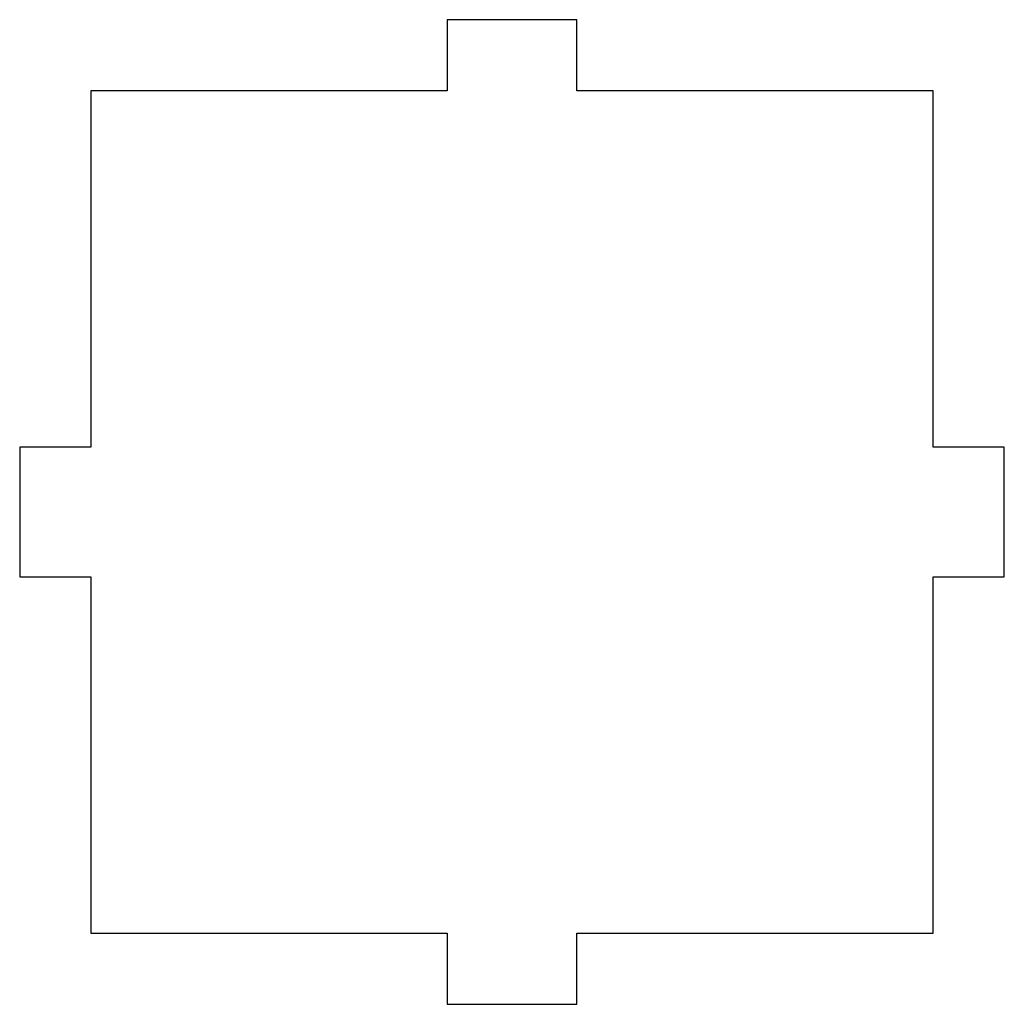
# Model space of a CAD drawing. Header units: millimetres. Extents: x -38 to 38, y -38 to 38.
import ezdxf

# ---------------------------------------------------------------- set-up
doc = ezdxf.new("R2010")
doc.units = ezdxf.units.MM

msp = doc.modelspace()

# ---------------------------------------------------------------- linework, layer by layer
for p, q in [((5, 38), (-5, 38)), ((-5, 38), (-5, 32.5)), ((5, 32.5), (5, 38)), ((-5, 32.5), (-32.5, 32.5)), ((-32.5, 32.5), (-32.5, 5)), ((32.5, 32.5), (5, 32.5)), ((32.5, 5), (32.5, 32.5)), ((-38, 5), (-38, -5)), ((-32.5, 5), (-38, 5)), ((38, 5), (32.5, 5)), ((38, -5), (38, 5)), ((-38, -5), (-32.5, -5)), ((-32.5, -5), (-32.5, -32.5)), ((32.5, -32.5), (32.5, -5)), ((32.5, -5), (38, -5)), ((-32.5, -32.5), (-5, -32.5)), ((-5, -32.5), (-5, -38)), ((5, -32.5), (32.5, -32.5)), ((5, -38), (5, -32.5)), ((-5, -38), (5, -38))]:
    msp.add_line(p, q)

doc.saveas('drawing.dxf')
